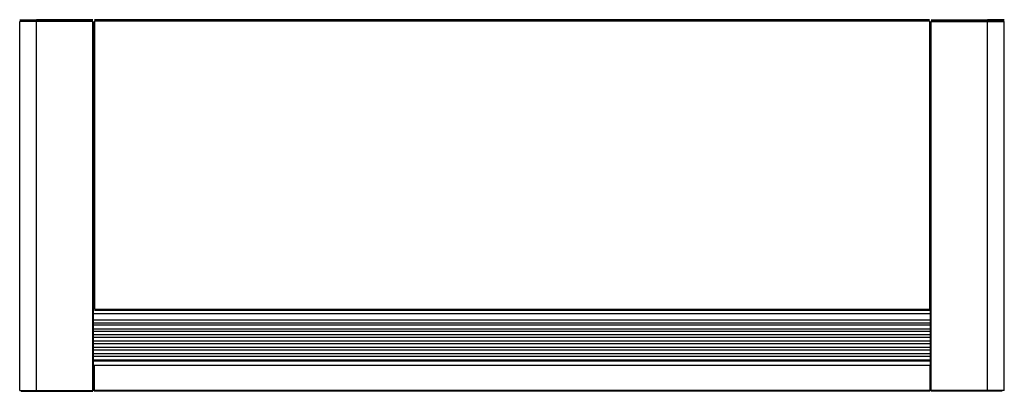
# Model space of a CAD drawing. Header units: millimetres. Extents: x 0 to 1536, y 69 to 647.
import ezdxf

# ---------------------------------------------------------------- set-up
doc = ezdxf.new("R2010")
doc.units = ezdxf.units.MM

msp = doc.modelspace()

# ---------------------------------------------------------------- linework, layer by layer
at = {"color": 9, "linetype": 'Continuous'}
for p, q in [((0, 647.4), (26.1, 647.4)), ((0, 645.9), (26.1, 645.9)), ((114.3, 647.4), (26.1, 647.4)), ((114.3, 645.9), (26.1, 645.9)), ((116.6, 645.7), (116.6, 196.6)), ((1418.8, 647.2), (116.8, 647.2)), ((116.8, 645.9), (1418.8, 645.9)), ((1419, 645.7), (1419, 196.6)), ((1421.3, 647.4), (1509.5, 647.4)), ((1421.3, 645.9), (1509.5, 645.9)), ((1535.6, 647.4), (1509.5, 647.4)), ((1535.6, 645.9), (1509.5, 645.9)), ((0.3, 70), (0.3, 644.6)), ((26.1, 644.6), (0.3, 644.6)), ((114, 644.6), (26.1, 644.6)), ((26.1, 70), (26.1, 644.6)), ((114, 70), (114, 644.6)), ((115.3, 196.6), (115.3, 644.6)), ((115.3, 644.6), (115.3, 196.6)), ((1420.3, 196.6), (1420.3, 644.6)), ((1420.3, 644.6), (1420.3, 196.6)), ((1421.6, 644.6), (1509.5, 644.6)), ((1421.6, 70), (1421.6, 644.6)), ((1509.5, 644.6), (1535.3, 644.6)), ((1509.5, 70), (1509.5, 644.6)), ((1535.3, 70), (1535.3, 644.6)), ((115.3, 70), (115.3, 196.6)), ((116.3, 190.1), (1419.1, 190.1)), ((116.6, 196.6), (1419, 196.6)), ((116.6, 195.3), (1419, 195.3)), ((1420.3, 70), (1420.3, 196.6)), ((1419.1, 179.7), (116.3, 179.7)), ((116.3, 175.2), (1419.1, 175.2)), ((116.3, 172.4), (1419.1, 172.4)), ((116.3, 165.8), (1419.1, 165.8)), ((116.3, 162.6), (1419.1, 162.6)), ((116.3, 157), (1419.1, 157)), ((116.3, 152.8), (1419.1, 152.8)), ((116.3, 147.2), (1419.1, 147.2)), ((116.3, 143), (1419.1, 143)), ((116.3, 137.4), (1419.1, 137.4)), ((116.3, 133.2), (1419.1, 133.2)), ((116.3, 127.6), (1419.1, 127.6)), ((116.3, 123.4), (1419.1, 123.4)), ((1419.2, 115.4), (116.2, 115.4)), ((116.2, 109.2), (1419.2, 109.2)), ((116.2, 108.5), (116.2, 70.4)), ((116.3, 117.8), (1419.1, 117.8)), ((1419.2, 108.5), (1419.2, 70.4)), ((0.3, 70), (26.1, 70)), ((2.1, 68.7), (26.1, 68.7)), ((26.1, 70), (114, 70)), ((26.1, 68.7), (114, 68.7)), ((114, 68.7), (114, 70)), ((115.3, 70), (114, 70)), ((116.2, 70.4), (1419.2, 70.4)), ((116.2, 70.4), (116.2, 69.3)), ((116.2, 69.3), (1419.2, 69.3)), ((1419.2, 70.4), (1419.2, 69.3)), ((1420.3, 70), (1421.6, 70)), ((1509.5, 70), (1421.6, 70)), ((1421.6, 68.7), (1421.6, 70)), ((1509.5, 68.7), (1421.6, 68.7)), ((1535.3, 70), (1509.5, 70)), ((1532.1, 68.7), (1509.5, 68.7))]:
    msp.add_line(p, q, dxfattribs=at)

doc.saveas('drawing.dxf')
